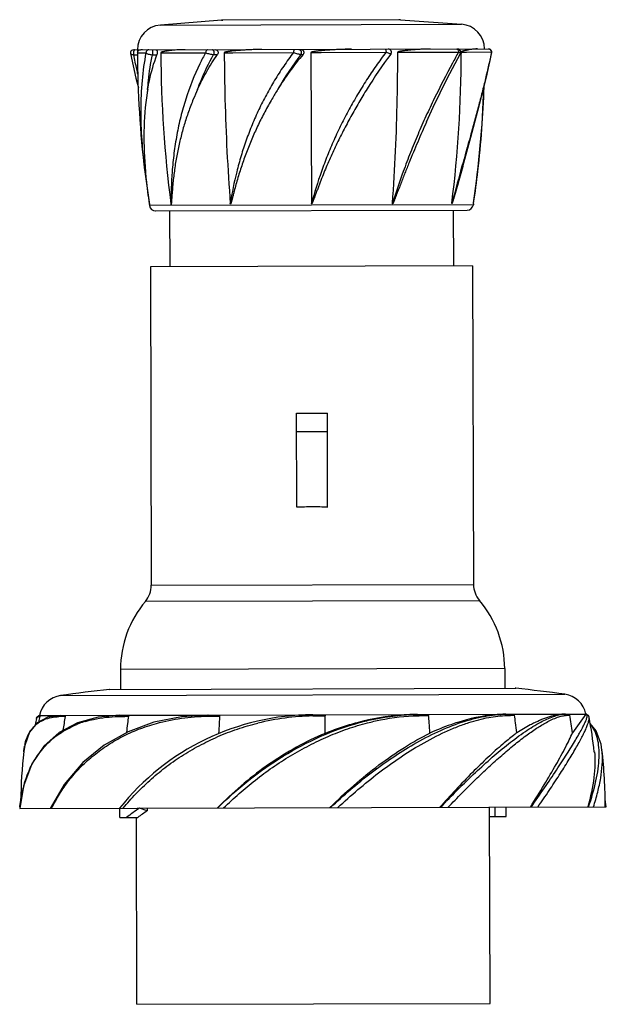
# Model space of a CAD drawing. Header units: millimetres. Extents: x 364 to 458, y 575 to 734.
import ezdxf

# ---------------------------------------------------------------- set-up
doc = ezdxf.new("R2010")
doc.units = ezdxf.units.MM
doc.header["$LTSCALE"] = 30.734
doc.layers.get('0').update_dxf_attribs({"linetype": 'CONTINUOUS'})

msp = doc.modelspace()

# ---------------------------------------------------------------- linework, layer by layer
at = {"color": 7, "linetype": 'Continuous'}
for p, q in [((425.15, 733.92), (424.91, 733.93)), ((396.27, 733.85), (386.41, 733.07)), ((386.41, 733.07), (435.02, 733.2)), ((425.15, 733.92), (396.27, 733.85)), ((396.27, 733.85), (396.51, 733.86)), ((425.15, 733.92), (435.02, 733.2)), ((382.06, 729.07), (439.39, 729.22)), ((381.57, 728.47), (381.57, 728.47)), ((382.11, 728.27), (382.7, 728.27)), ((382.69, 728.57), (384.09, 728.58)), ((385.12, 729.08), (385.12, 728.28)), ((385.12, 728.28), (385.86, 728.28)), ((386.48, 728.58), (387.03, 728.58)), ((387.26, 728.58), (393.72, 728.6)), ((394.99, 728.3), (395.63, 728.3)), ((396.72, 728.61), (397.72, 728.61)), ((398.11, 728.61), (407.9, 728.64)), ((409.07, 728.34), (409.45, 728.34)), ((410.72, 728.64), (411.89, 728.65)), ((410.72, 728.64), (410.78, 704.28)), ((412.34, 728.65), (422.84, 728.68)), ((423.6, 728.38), (423.6, 728.38)), ((424.72, 728.68), (425.75, 728.68)), ((426.14, 728.69), (434.53, 728.71)), ((434.83, 728.47), (434.83, 728.47)), ((434.97, 728.71), (434.97, 728.46)), ((434.97, 728.71), (434.97, 728.46)), ((434.97, 728.71), (435.58, 728.71)), ((435.81, 728.71), (439.85, 728.72)), ((439.88, 728.62), (439.88, 728.62)), ((429.35, 717.44), (430.45, 719.84)), ((435.09, 710.28), (434.87, 709.49)), ((383.89, 709.39), (383.89, 709.37)), ((383.89, 709.37), (384.63, 704.13)), ((383.89, 709.37), (383.89, 709.35)), ((436.95, 704.27), (437.66, 709.51)), ((437.66, 709.51), (437.66, 709.49)), ((384.62, 704.21), (384.64, 704.08)), ((384.64, 704.08), (384.66, 703.93)), ((436.92, 704.07), (384.66, 703.93)), ((384.66, 703.93), (384.66, 703.93)), ((436.94, 704.21), (436.92, 704.07)), ((436.94, 704.21), (436.96, 704.33)), ((385.65, 703.08), (435.93, 703.21)), ((387.89, 703.09), (387.92, 694.09)), ((433.69, 703.21), (433.71, 694.21)), ((436.81, 694.21), (384.82, 694.08)), ((436.81, 694.21), (436.95, 642.82)), ((384.82, 694.08), (384.95, 642.68)), ((408.37, 670.44), (413.37, 670.45)), ((408.41, 655.26), (408.37, 670.44)), ((413.41, 655.28), (413.37, 670.45)), ((408.38, 667.48), (413.38, 667.49)), ((384.95, 642.68), (436.95, 642.82)), ((384, 640.09), (437.91, 640.23)), ((441.98, 629.23), (379.98, 629.07)), ((441.98, 629.23), (441.99, 626.06)), ((379.98, 629.07), (379.99, 625.9)), ((378.22, 625.89), (443.77, 626.06)), ((443.77, 626.06), (443.69, 626.07)), ((370.3, 624.89), (451.69, 625.11)), ((378.22, 625.89), (378.29, 625.9)), ((366.4, 621.18), (366.4, 621.19)), ((366.4, 621.19), (366.4, 621.19)), ((366.4, 621.19), (366.4, 621.19)), ((366.92, 621.67), (370.27, 621.68)), ((370.35, 621.68), (379.82, 621.7)), ((376.36, 621.42), (373.01, 620.5)), ((379.81, 621.7), (376.36, 621.42)), ((379.97, 621.7), (394.13, 621.74)), ((394.05, 621.55), (395.98, 621.58)), ((394.31, 621.74), (410.72, 621.78)), ((411, 621.59), (413, 621.63)), ((411.2, 621.79), (427.87, 621.83)), ((413, 618.79), (413, 621.63)), ((428.05, 621.83), (442.17, 621.87)), ((442.31, 621.87), (451.73, 621.89)), ((451.51, 621.88), (451.73, 621.89)), ((451.81, 621.89), (455.09, 621.9)), ((455.09, 621.9), (452.94, 618.89)), ((455.09, 621.9), (454.96, 621.72)), ((455.11, 621.9), (455.09, 621.9)), ((455.61, 621.41), (455.61, 621.42)), ((364.35, 615.83), (364.36, 615.88)), ((364.36, 615.88), (364.36, 615.85)), ((457.68, 616.13), (457.68, 616.09)), ((457.68, 616.13), (457.68, 616.09)), ((364.31, 610.28), (363.71, 606.68)), ((370.88, 610.53), (368.64, 606.69)), ((363.71, 606.68), (458.38, 606.93)), ((439.63, 575.22), (439.54, 606.88)), ((440.42, 605.38), (440.42, 606.88)), ((442.23, 605.38), (442.22, 606.88)), ((458.38, 606.93), (458.17, 608.13)), ((379.87, 605.22), (379.86, 606.72)), ((384.29, 606.31), (383.04, 606.73)), ((384.29, 606.73), (384.29, 606.31)), ((439.55, 605.38), (442.23, 605.38)), ((379.87, 605.22), (382.77, 605.23)), ((382.63, 575.07), (382.55, 605.23)), ((382.63, 575.07), (439.63, 575.22))]:
    msp.add_line(p, q, dxfattribs=at)
for points in [[(434.83, 728.47), (434.89, 728.64), (434.88, 728.81), (434.82, 728.97), (434.71, 729.1), (434.56, 729.18), (434.39, 729.21)], [(439.88, 728.62), (439.89, 728.65), (439.88, 728.82), (439.82, 728.98), (439.71, 729.11), (439.56, 729.19), (439.39, 729.22)], [(382.06, 729.07), (381.89, 729.04), (381.74, 728.96), (381.63, 728.83), (381.57, 728.67), (381.57, 728.5), (381.57, 728.47)], [(381.57, 728.47), (382.45, 724.52), (382.86, 722.92)], [(430.45, 719.84), (432.69, 724.44), (434.83, 728.47)], [(437.86, 720.01), (439.02, 724.67), (439.88, 728.62)], [(435.22, 710.24), (436.52, 715), (437.86, 720.01)], [(366.9, 621.67), (366.52, 621.48), (366.4, 621.18)], [(370.25, 621.68), (368.23, 621.4), (366.52, 620.49)], [(394.12, 621.74), (389.82, 621.47), (385.38, 620.58)], [(455.61, 621.41), (455.52, 621.67), (455.11, 621.9)], [(373.01, 620.5), (370.07, 618.94), (367.61, 616.73), (365.66, 613.86), (364.31, 610.28)], [(366.52, 620.49), (365.28, 618.99), (364.51, 616.84), (364.36, 615.85)], [(385.38, 620.58), (381.21, 619.06), (377.35, 616.9), (373.87, 614.06), (370.88, 610.53)], [(457.68, 616.07), (457.53, 617.07), (456.75, 619.22), (455.76, 620.4)]]:
    msp.add_lwpolyline(points, dxfattribs=at)
for centre, radius, start, end in [((386.72, 729.08), 4, 94.4978, 180.1496), ((434.72, 729.21), 4, 0.1496, 85.8015), ((423.2, 728.68), 0.5, 322.904, 90.1481), ((383.19, 728.57), 0.5, 147.2553, 180.2817), ((552.72, 729.52), 170.03, 180.3185, 186.8055), ((552.72, 729.52), 170, 180.1496, 180.2602), ((582.36, 729.59), 195.89, 180.2948, 187.44), ((736.2, 730), 339.48, 180.2347, 181.5004), ((448.8, 698.11), 49.91, 142.733, 150.4576), ((444.59, 698.55), 46.07, 139.7128, 148.348), ((479.43, 686.15), 70, 142.898, 148.4642), ((84.82, 728.29), 339.9, 358.8011, 0.0652), ((239.01, 728.69), 195.96, 352.8622, 359.9336), ((268.72, 728.78), 170, 351.7396, 358.0239), ((268.72, 728.78), 170.03, 353.4937, 358.0743), ((424.76, 715.85), 40.97, 170.4201, 171.2144), ((434.84, 703.43), 46.59, 155.5814, 157.7182), ((470.77, 682.51), 76.77, 148.4127, 149.8007), ((733.49, 729.91), 336.77, 181.4976, 184.3703), ((87.84, 728.22), 336.88, 355.9313, 358.8029), ((461.32, 716.09), 77.61, 184.9727, 185.8741), ((452.29, 704.55), 64.17, 175.6942, 180.2872), ((455.17, 695.34), 58.16, 166.0174, 171.1885), ((479.34, 685.62), 71.05, 160.4227, 164.7736), ((535.67, 669.15), 117.2, 159.8823, 162.5398), ((1530.37, 404.94), 1137.05, 164.46413, 164.73303), ((315.95, 723.45), 122.51, 351.0307, 353.4594), ((470.98, 717.1), 87.32, 185.8871, 188.485), ((385.65, 704.08), 1, 188.6588, 270.1497), ((435.93, 704.21), 1, 270.1496, 351.639), ((411.08, 593.07), 62.25, 90.1517, 92.4533), ((411.07, 592.87), 62.45, 87.8493, 90.1436), ((380.95, 642.67), 4, 319.7915, 0.1496), ((440.95, 642.83), 4, 180.1496, 220.5077), ((424.98, 629.18), 17, 0.1496, 40.5172), ((396.98, 629.11), 17, 139.782, 180.1496), ((411.77, 327.77), 300, 82.3529, 83.8773), ((370.85, 620.93), 4, 97.9464, 169.3638), ((411.77, 327.77), 300, 96.422, 97.9464), ((451.16, 621.14), 4, 10.9355, 82.3529), ((445.51, 606.89), 80.39, 169.7559, 170.4922), ((366.9, 621.43), 0.236, 91.3028, 169.5685), ((445.51, 606.89), 79.92, 169.4638, 170.1038), ((383, 227.08), 394.62, 91.7349, 91.8814), ((455.62, 607), 85.81, 170.2585, 171.7747), ((411.1, 581.79), 40, 90.1559, 141.4358), ((490.04, 607.31), 109.71, 172.5464, 173.1652), ((593.92, 607.8), 198.42, 176.0158, 176.356), ((411.74, 581.48), 40.12, 91.0603, 103.838), ((227.78, 606.57), 202.49, 3.9429, 4.2762), ((333.77, 606.77), 110.82, 7.121, 7.7471), ((449.17, 673.68), 52.06, 273.0819, 273.6507), ((367.8, 606.74), 86, 8.1242, 10.038), ((376.57, 606.71), 80.39, 6.477, 10.5425), ((369.61, 616.42), 5, 138.1239, 143.4991), ((378.88, 605.41), 15.96, 111.4683, 111.8011), ((378.92, 605.29), 16.09, 110.517, 111.4674), ((379.07, 604.88), 16.53, 106.5856, 110.5097), ((491.22, 607.17), 110.9, 173.164, 173.9213), ((598.14, 607.53), 202.65, 176.3579, 176.8288), ((228.98, 606.65), 201.29, 3.4699, 3.944), ((333.91, 606.79), 110.68, 6.2687, 7.1214), ((456.61, 600.26), 22.48, 115.3123, 115.8396), ((373.25, 615.01), 8.93, 167.2012, 168.9593), ((447.5, 606.9), 83.63, 173.8555, 179.3221), ((374.6, 606.71), 83.61, 0.1496, 6.4445), ((446.26, 614.84), 11.49, 3.8625, 6.1529), ((382.87, 605.28), 19.19, 163.6622, 167.1357), ((387.8, 604.45), 24.19, 174.1323, 174.724), ((438.14, 565.2), 59.45, 134.9489, 135.6457), ((425.04, 547.25), 71.75, 124.6059, 126.097)]:
    msp.add_arc(centre, radius, start, end, dxfattribs=at)
msp.add_ellipse((411.07, 597.28), major_axis=(44.32, 16.65), ratio=0.451491, start_param=2.075909, end_param=2.137285, dxfattribs=at)
for points, knots in [([(417.26, 729.16), (416.99, 729.16), (416.45, 729.16), (415.63, 729.13), (414.81, 729.1), (414.13, 729.06), (413.58, 729.02), (413.17, 728.99), (412.75, 728.96), (412.41, 728.93), (412.13, 728.9), (411.93, 728.88), (411.72, 728.86), (411.51, 728.83), (411.34, 728.81), (411.21, 728.79), (411.1, 728.77), (411, 728.75), (410.9, 728.73), (410.82, 728.71), (410.78, 728.69), (410.75, 728.68), (410.73, 728.67), (410.72, 728.65), (410.72, 728.64)], [0, 0, 0, 0, 0.123094, 0.246954, 0.371472, 0.496536, 0.559239, 0.622037, 0.684916, 0.747863, 0.779357, 0.810863, 0.842379, 0.873903, 0.905433, 0.9212, 0.936968, 0.952736, 0.968505, 0.984268, 0.988211, 0.992153, 0.996087, 1, 1, 1, 1]), ([(422.71, 729.18), (422.72, 729.18), (422.75, 729.15), (422.78, 729.1), (422.8, 729.04), (422.81, 728.97), (422.83, 728.84), (422.84, 728.74), (422.84, 728.68)], [0, 0, 0, 0, 0.096597, 0.182017, 0.298838, 0.447356, 0.620567, 1, 1, 1, 1]), ([(430, 729.2), (429.79, 729.2), (429.38, 729.19), (428.75, 729.17), (428.11, 729.13), (427.57, 729.09), (427.12, 729.06), (426.78, 729.03), (426.44, 728.99), (426.1, 728.96), (425.81, 728.92), (425.58, 728.89), (425.4, 728.87), (425.26, 728.85), (425.14, 728.83), (425.05, 728.81), (424.96, 728.79), (424.88, 728.77), (424.8, 728.75), (424.75, 728.72), (424.72, 728.7), (424.72, 728.68)], [0, 0, 0, 0, 0.114697, 0.232504, 0.353328, 0.477063, 0.539989, 0.603602, 0.66789, 0.732842, 0.798448, 0.831497, 0.86471, 0.898094, 0.914853, 0.931662, 0.948527, 0.965464, 0.982521, 0.991174, 1, 1, 1, 1]), ([(434.18, 729.21), (434.22, 729.21), (434.31, 729.18), (434.43, 729.08), (434.51, 728.91), (434.53, 728.78), (434.53, 728.71)], [0, 0, 0, 0, 0.180031, 0.40995, 0.693921, 1, 1, 1, 1]), ([(437.57, 729.22), (437.4, 729.22), (437.13, 729.2), (436.75, 729.15), (436.43, 729.11), (436.15, 729.06), (435.92, 729.02), (435.74, 728.98), (435.55, 728.94), (435.39, 728.9), (435.26, 728.87), (435.16, 728.84), (435.07, 728.8), (435.01, 728.77), (434.97, 728.73), (434.97, 728.71)], [0, 0, 0, 0, 0.193822, 0.304233, 0.423549, 0.551692, 0.619065, 0.688654, 0.760506, 0.834752, 0.872888, 0.911874, 0.952205, 0.973597, 1, 1, 1, 1]), ([(439.36, 729.22), (439.42, 729.22), (439.54, 729.2), (439.7, 729.1), (439.82, 728.93), (439.85, 728.79), (439.85, 728.72)], [0, 0, 0, 0, 0.212117, 0.459192, 0.729415, 1, 1, 1, 1]), ([(381.57, 728.47), (381.58, 728.44), (381.61, 728.4), (381.67, 728.37), (381.76, 728.33), (381.91, 728.29), (382.04, 728.27), (382.11, 728.27)], [0, 0, 0, 0, 0.138845, 0.232693, 0.346542, 0.635734, 1, 1, 1, 1]), ([(382.31, 729.07), (382.29, 729.07), (382.24, 729.06), (382.18, 729), (382.12, 728.91), (382.08, 728.79), (382.06, 728.65), (382.06, 728.47), (382.08, 728.34), (382.11, 728.27)], [0, 0, 0, 0, 0.067227, 0.154138, 0.270957, 0.416685, 0.57901, 0.73962, 1, 1, 1, 1]), ([(382.79, 725.13), (382.73, 725.39), (382.49, 726.44), (382.27, 727.49), (382.11, 728.27)], [0, 0, 0, 0, 0.255155, 1, 1, 1, 1]), ([(383.5, 729.07), (383.41, 729.07), (383.25, 729.06), (383, 729.01), (382.83, 728.93), (382.77, 728.84)], [0, 0, 0, 0, 0.338045, 0.612135, 1, 1, 1, 1]), ([(384.09, 728.58), (383.79, 727.1), (383.37, 724.05), (383.18, 719.33), (383.36, 714.41), (383.68, 711.08), (383.89, 709.39)], [0, 0, 0, 0, 0.234034, 0.479195, 0.734933, 1, 1, 1, 1]), ([(384.57, 729.08), (384.52, 729.08), (384.4, 729.06), (384.24, 728.96), (384.12, 728.79), (384.09, 728.64), (384.09, 728.58)], [0, 0, 0, 0, 0.211927, 0.458891, 0.729192, 1, 1, 1, 1]), ([(384.09, 728.58), (384.13, 728.53), (384.25, 728.46), (384.48, 728.38), (384.78, 728.31), (385, 728.28), (385.12, 728.28)], [0, 0, 0, 0, 0.158949, 0.388994, 0.678382, 1, 1, 1, 1]), ([(384.36, 722.67), (384.4, 723.15), (384.55, 725.03), (384.83, 726.9), (385.12, 728.28)], [0, 0, 0, 0, 0.255727, 1, 1, 1, 1]), ([(384.36, 722.67), (384.45, 723.16), (384.81, 725.06), (385.34, 726.93), (385.86, 728.28)], [0, 0, 0, 0, 0.254676, 1, 1, 1, 1]), ([(385.66, 729.08), (385.68, 729.08), (385.73, 729.07), (385.79, 729.01), (385.85, 728.93), (385.89, 728.82), (385.91, 728.68), (385.92, 728.5), (385.9, 728.36), (385.86, 728.28)], [0, 0, 0, 0, 0.073018, 0.160063, 0.268111, 0.398824, 0.548085, 0.706324, 1, 1, 1, 1]), ([(390.41, 729.09), (390.23, 729.09), (389.86, 729.09), (389.31, 729.06), (388.79, 729.03), (388.36, 728.99), (388.03, 728.95), (387.79, 728.92), (387.56, 728.89), (387.33, 728.86), (387.1, 728.82), (386.92, 728.78), (386.77, 728.74), (386.67, 728.71), (386.58, 728.68), (386.51, 728.64), (386.47, 728.6), (386.48, 728.58)], [0, 0, 0, 0, 0.140309, 0.27609, 0.407269, 0.533777, 0.595263, 0.655566, 0.714687, 0.772641, 0.82946, 0.885236, 0.912812, 0.940295, 0.968017, 0.982451, 1, 1, 1, 1]), ([(393.72, 728.6), (393.38, 728.01), (392.12, 725.6), (391.12, 723.05), (390.5, 721.1)], [0, 0, 0, 0, 0.2492, 1, 1, 1, 1]), ([(392.41, 722.69), (392.59, 723.18), (393.34, 725.1), (394.23, 726.96), (394.99, 728.3)], [0, 0, 0, 0, 0.250704, 1, 1, 1, 1]), ([(392.41, 722.69), (392.86, 723.67), (393.84, 725.6), (395, 727.42), (395.63, 728.3)], [0, 0, 0, 0, 0.498703, 1, 1, 1, 1]), ([(394.07, 729.1), (394.03, 729.1), (393.94, 729.08), (393.82, 728.97), (393.73, 728.8), (393.72, 728.67), (393.72, 728.6)], [0, 0, 0, 0, 0.179317, 0.40889, 0.69318, 1, 1, 1, 1]), ([(393.72, 728.6), (393.81, 728.56), (394.01, 728.49), (394.32, 728.41), (394.65, 728.34), (394.88, 728.31), (394.99, 728.3)], [0, 0, 0, 0, 0.223837, 0.482283, 0.751313, 1, 1, 1, 1]), ([(394.79, 729.1), (394.81, 729.1), (394.85, 729.09), (394.92, 729.04), (394.97, 728.95), (395.02, 728.82), (395.04, 728.68), (395.04, 728.5), (395.02, 728.38), (394.99, 728.3)], [0, 0, 0, 0, 0.067193, 0.15408, 0.27089, 0.416624, 0.578965, 0.739594, 1, 1, 1, 1]), ([(395.25, 729.11), (395.34, 729.11), (395.51, 729.06), (395.69, 728.85), (395.75, 728.57), (395.69, 728.38), (395.63, 728.3)], [0, 0, 0, 0, 0.227614, 0.473635, 0.73883, 1, 1, 1, 1]), ([(402.77, 729.13), (402.51, 729.12), (401.98, 729.12), (401.19, 729.09), (400.42, 729.06), (399.78, 729.02), (399.27, 728.98), (398.89, 728.95), (398.52, 728.92), (398.15, 728.88), (397.84, 728.85), (397.6, 728.82), (397.41, 728.8), (397.26, 728.77), (397.14, 728.75), (397.05, 728.74), (396.96, 728.72), (396.88, 728.7), (396.8, 728.67), (396.75, 728.65), (396.72, 728.62), (396.72, 728.61)], [0, 0, 0, 0, 0.130021, 0.258782, 0.386178, 0.512101, 0.574479, 0.636451, 0.698006, 0.759134, 0.819827, 0.850011, 0.880087, 0.91006, 0.925011, 0.939942, 0.95486, 0.969777, 0.984735, 0.992299, 1, 1, 1, 1]), ([(407.9, 728.64), (407.35, 727.92), (406.29, 726.45), (404.83, 724.18), (403.5, 721.83), (402.28, 719.44), (401.2, 717), (400.25, 714.5), (399.42, 711.96), (398.95, 710.25), (398.74, 709.39)], [0, 0, 0, 0, 0.126488, 0.252477, 0.377947, 0.502944, 0.627548, 0.7519, 0.876049, 1, 1, 1, 1]), ([(408.03, 729.14), (408.01, 729.14), (407.98, 729.11), (407.96, 729.07), (407.93, 728.98), (407.91, 728.83), (407.9, 728.71), (407.9, 728.64)], [0, 0, 0, 0, 0.095175, 0.180341, 0.297193, 0.619393, 1, 1, 1, 1]), ([(407.9, 728.64), (408.01, 728.61), (408.23, 728.54), (408.62, 728.43), (408.9, 728.37), (409.07, 728.34)], [0, 0, 0, 0, 0.290004, 0.573871, 1, 1, 1, 1]), ([(408.73, 729.14), (408.8, 729.14), (408.97, 729.09), (409.14, 728.87), (409.18, 728.59), (409.12, 728.41), (409.07, 728.34)], [0, 0, 0, 0, 0.211673, 0.478867, 0.762635, 1, 1, 1, 1]), ([(409, 729.14), (409.09, 729.14), (409.29, 729.1), (409.48, 728.93), (409.55, 728.75), (409.57, 728.6), (409.53, 728.46), (409.48, 728.38), (409.45, 728.34)], [0, 0, 0, 0, 0.249126, 0.497905, 0.62354, 0.749008, 0.874581, 1, 1, 1, 1]), ([(422.84, 728.68), (422.28, 727.96), (421.2, 726.48), (419.67, 724.21), (418.23, 721.87), (416.86, 719.48), (415.58, 717.03), (414.42, 714.54), (413.35, 712), (412.71, 710.29), (412.4, 709.43)], [0, 0, 0, 0, 0.124162, 0.248975, 0.374153, 0.499517, 0.624884, 0.750148, 0.875218, 1, 1, 1, 1]), ([(422.84, 728.68), (422.94, 728.65), (423.13, 728.58), (423.35, 728.51), (423.47, 728.46), (423.52, 728.43), (423.55, 728.42), (423.58, 728.41), (423.59, 728.4), (423.6, 728.38), (423.6, 728.38)], [0, 0, 0, 0, 0.39187, 0.711854, 0.833352, 0.882482, 0.923254, 0.955285, 0.978319, 1, 1, 1, 1]), ([(434.53, 728.71), (434.2, 728.11), (432.83, 725.64), (431.55, 723.12), (430.62, 721.2)], [0, 0, 0, 0, 0.243259, 1, 1, 1, 1]), ([(434.53, 728.71), (434.58, 728.69), (434.66, 728.65), (434.76, 728.59), (434.81, 728.55), (434.83, 728.52), (434.84, 728.49), (434.84, 728.47), (434.83, 728.47)], [0, 0, 0, 0, 0.384587, 0.677604, 0.786977, 0.873042, 0.940309, 1, 1, 1, 1]), ([(439.85, 728.72), (439.55, 727.28), (439.06, 725.1), (438.33, 722.17), (437.73, 719.88), (437.09, 717.54), (436.22, 714.33), (435.55, 711.91), (435.09, 710.28)], [0, 0, 0, 0, 0.231002, 0.35229, 0.47668, 0.603931, 0.733888, 1, 1, 1, 1]), ([(439.85, 728.72), (439.86, 728.71), (439.88, 728.68), (439.88, 728.64), (439.88, 728.62)], [0, 0, 0, 0, 0.538617, 1, 1, 1, 1]), ([(384.27, 722.11), (383.95, 720.05), (383.63, 715.79), (383.82, 711.53), (384.01, 709.36)], [0, 0, 0, 0, 0.489979, 1, 1, 1, 1]), ([(419.77, 722.76), (419.32, 722.03), (418.43, 720.55), (417.36, 718.67), (416.53, 717.15), (415.93, 716), (415.34, 714.84), (414.77, 713.67), (414.22, 712.5), (413.68, 711.31), (413.17, 710.12), (412.67, 708.92), (412.28, 707.91), (411.97, 707.11), (411.78, 706.6), (411.63, 706.2), (411.51, 705.9), (411.4, 705.6), (411.31, 705.34), (411.23, 705.14), (411.17, 704.99), (411.11, 704.84), (411.06, 704.72), (411.02, 704.62), (410.99, 704.54), (410.96, 704.47), (410.93, 704.39), (410.9, 704.33), (410.88, 704.29), (410.86, 704.26), (410.84, 704.23), (410.83, 704.22), (410.82, 704.21), (410.82, 704.2), (410.81, 704.2), (410.8, 704.2), (410.79, 704.21), (410.79, 704.23), (410.78, 704.24), (410.78, 704.26), (410.78, 704.28), (410.78, 704.28)], [0, 0, 0, 0, 0.124481, 0.249509, 0.312151, 0.37484, 0.437551, 0.500261, 0.56295, 0.6256, 0.688196, 0.750724, 0.813174, 0.844367, 0.875537, 0.891114, 0.906684, 0.922249, 0.937807, 0.945584, 0.95336, 0.961135, 0.968908, 0.972794, 0.97668, 0.980566, 0.984452, 0.988339, 0.990283, 0.992227, 0.993199, 0.994173, 0.99466, 0.995148, 0.995636, 0.996119, 0.996608, 0.997092, 0.998061, 0.999031, 1, 1, 1, 1]), ([(391.72, 721.1), (391.45, 720.42), (390.93, 719.07), (390.25, 716.99), (389.77, 715.24), (389.43, 713.83), (389.21, 712.76), (389, 711.68), (388.82, 710.6), (388.66, 709.51), (388.53, 708.42), (388.43, 707.51), (388.37, 706.77), (388.32, 706.22), (388.29, 705.77), (388.26, 705.4), (388.24, 705.17), (388.23, 704.99), (388.22, 704.85), (388.21, 704.71), (388.2, 704.6), (388.2, 704.51), (388.19, 704.44), (388.18, 704.38), (388.18, 704.32), (388.17, 704.28), (388.17, 704.24), (388.17, 704.22), (388.16, 704.2), (388.16, 704.18), (388.16, 704.17), (388.15, 704.15), (388.15, 704.14), (388.14, 704.14), (388.13, 704.15), (388.13, 704.17), (388.13, 704.19), (388.12, 704.2), (388.12, 704.22), (388.12, 704.22)], [0, 0, 0, 0, 0.124678, 0.249187, 0.373747, 0.436111, 0.498555, 0.561096, 0.623746, 0.686515, 0.749406, 0.812407, 0.843939, 0.875481, 0.907016, 0.922769, 0.938503, 0.946359, 0.954202, 0.962029, 0.969831, 0.973718, 0.977592, 0.981447, 0.985275, 0.987173, 0.989054, 0.99091, 0.991823, 0.992719, 0.993589, 0.994406, 0.995062, 0.995353, 0.995814, 0.996846, 0.997901, 0.99896, 1, 1, 1, 1]), ([(390.5, 721.1), (390.2, 720.16), (389.66, 718.26), (389.04, 715.35), (388.58, 712.37), (388.38, 710.37), (388.3, 709.37)], [0, 0, 0, 0, 0.246636, 0.49546, 0.746696, 1, 1, 1, 1]), ([(404.42, 721.13), (404.03, 720.46), (403.27, 719.1), (402.22, 717.03), (401.42, 715.27), (400.82, 713.86), (400.4, 712.79), (400, 711.71), (399.62, 710.63), (399.26, 709.54), (398.93, 708.45), (398.61, 707.35), (398.39, 706.53), (398.25, 705.98), (398.18, 705.7), (398.11, 705.43), (398.05, 705.2), (398, 705.01), (397.96, 704.88), (397.93, 704.74), (397.9, 704.63), (397.87, 704.54), (397.85, 704.47), (397.83, 704.4), (397.81, 704.35), (397.8, 704.3), (397.78, 704.27), (397.77, 704.24), (397.76, 704.22), (397.76, 704.21), (397.75, 704.19), (397.74, 704.18), (397.73, 704.17), (397.72, 704.17), (397.71, 704.18), (397.71, 704.19), (397.7, 704.22), (397.7, 704.24), (397.7, 704.25)], [0, 0, 0, 0, 0.126801, 0.253035, 0.378722, 0.441377, 0.503912, 0.566335, 0.628653, 0.690873, 0.752999, 0.815034, 0.876966, 0.89243, 0.907884, 0.923326, 0.938753, 0.946458, 0.954158, 0.961848, 0.969527, 0.973361, 0.977189, 0.981009, 0.984819, 0.986718, 0.988611, 0.990494, 0.991431, 0.992363, 0.993286, 0.994194, 0.995062, 0.995506, 0.995997, 0.996999, 0.998003, 1, 1, 1, 1]), ([(430.62, 721.2), (430.16, 720.26), (429.26, 718.36), (427.97, 715.45), (426.76, 712.48), (425.99, 710.47), (425.62, 709.46)], [0, 0, 0, 0, 0.246115, 0.4954, 0.746993, 1, 1, 1, 1]), ([(429.35, 717.44), (429.12, 716.9), (428.64, 715.82), (427.94, 714.19), (427.24, 712.54), (426.67, 711.16), (426.22, 710.04), (425.88, 709.2), (425.55, 708.36), (425.22, 707.51), (424.95, 706.8), (424.73, 706.24), (424.59, 705.89), (424.48, 705.6), (424.4, 705.39), (424.32, 705.18), (424.25, 705), (424.19, 704.86), (424.15, 704.76), (424.1, 704.65), (424.07, 704.56), (424.04, 704.5), (424.01, 704.44), (423.99, 704.39), (423.97, 704.35), (423.95, 704.32), (423.93, 704.29), (423.92, 704.27), (423.91, 704.25), (423.89, 704.24), (423.88, 704.23), (423.87, 704.25), (423.87, 704.27), (423.87, 704.29), (423.87, 704.31), (423.87, 704.32)], [0, 0, 0, 0, 0.122544, 0.246109, 0.370536, 0.495675, 0.558467, 0.621383, 0.684406, 0.747521, 0.81071, 0.842327, 0.873956, 0.889774, 0.905593, 0.921413, 0.937233, 0.945142, 0.95305, 0.960957, 0.968861, 0.972811, 0.976759, 0.980704, 0.984643, 0.98661, 0.988572, 0.990526, 0.992458, 0.993399, 0.994247, 0.99514, 0.996092, 0.998037, 1, 1, 1, 1]), ([(435.22, 710.24), (435.08, 709.73), (434.8, 708.72), (434.44, 707.45), (434.18, 706.56), (434.03, 706.05), (433.94, 705.74), (433.86, 705.48), (433.81, 705.29), (433.76, 705.13), (433.72, 705), (433.69, 704.91), (433.66, 704.81), (433.63, 704.72), (433.6, 704.63), (433.57, 704.53), (433.54, 704.45), (433.52, 704.39), (433.5, 704.35), (433.49, 704.33), (433.48, 704.31), (433.48, 704.29), (433.47, 704.28), (433.46, 704.27), (433.46, 704.27), (433.45, 704.26), (433.45, 704.27), (433.45, 704.28), (433.45, 704.29), (433.45, 704.3), (433.45, 704.32), (433.45, 704.33), (433.45, 704.34)], [0, 0, 0, 0, 0.248734, 0.499316, 0.62517, 0.688202, 0.75128, 0.782827, 0.814371, 0.845904, 0.861662, 0.87741, 0.893144, 0.90886, 0.924546, 0.940188, 0.95575, 0.963479, 0.971142, 0.974931, 0.978668, 0.980506, 0.982307, 0.98405, 0.985662, 0.986886, 0.988142, 0.98999, 0.99195, 0.993945, 0.995957, 1, 1, 1, 1]), ([(365.89, 619.76), (366.12, 620.02), (366.67, 620.51), (368.03, 621.25), (369.23, 621.46), (370.04, 621.49)], [0, 0, 0, 0, 0.23306, 0.471644, 1, 1, 1, 1]), ([(366.4, 621.19), (366.41, 621.26), (366.47, 621.41), (366.61, 621.47), (366.67, 621.48)], [0, 0, 0, 0, 0.520695, 1, 1, 1, 1]), ([(366.67, 621.48), (366.69, 621.48), (366.78, 621.49), (366.87, 621.5), (366.93, 621.51)], [0, 0, 0, 0, 0.215498, 1, 1, 1, 1]), ([(366.92, 621.67), (366.92, 621.67), (366.93, 621.66), (366.93, 621.65), (366.94, 621.59), (366.94, 621.54), (366.93, 621.51)], [0, 0, 0, 0, 0.032665, 0.126296, 0.321657, 1, 1, 1, 1]), ([(370.04, 621.49), (370.05, 621.54), (370.1, 621.64), (370.2, 621.68), (370.25, 621.68)], [0, 0, 0, 0, 0.50748, 1, 1, 1, 1]), ([(370.35, 621.68), (370.41, 621.68), (370.53, 621.68), (370.71, 621.66), (370.86, 621.64), (370.98, 621.61), (371.06, 621.55), (371.05, 621.52)], [0, 0, 0, 0, 0.238404, 0.480818, 0.727397, 0.853499, 1, 1, 1, 1]), ([(374.36, 620.72), (374.77, 620.84), (376.5, 621.29), (378.29, 621.48), (379.65, 621.51)], [0, 0, 0, 0, 0.239503, 1, 1, 1, 1]), ([(379.65, 621.51), (379.65, 621.56), (379.68, 621.65), (379.77, 621.7), (379.81, 621.7)], [0, 0, 0, 0, 0.548527, 1, 1, 1, 1]), ([(379.65, 621.51), (379.78, 621.51), (380.32, 621.52), (380.85, 621.54), (381.25, 621.54)], [0, 0, 0, 0, 0.246456, 1, 1, 1, 1]), ([(379.97, 621.7), (380.08, 621.7), (380.29, 621.7), (380.57, 621.69), (380.79, 621.68), (380.95, 621.66), (381.09, 621.63), (381.19, 621.61), (381.25, 621.57), (381.25, 621.54)], [0, 0, 0, 0, 0.247849, 0.497283, 0.622498, 0.747931, 0.873442, 0.936311, 1, 1, 1, 1]), ([(385.79, 620.39), (387.11, 620.75), (389.85, 621.31), (392.63, 621.52), (394.05, 621.55)], [0, 0, 0, 0, 0.49186, 1, 1, 1, 1]), ([(394.12, 621.74), (394.1, 621.74), (394.07, 621.69), (394.06, 621.62), (394.05, 621.57), (394.05, 621.55)], [0, 0, 0, 0, 0.336221, 0.635276, 1, 1, 1, 1]), ([(394.31, 621.74), (394.45, 621.74), (394.66, 621.74), (394.94, 621.73), (395.16, 621.73), (395.37, 621.71), (395.55, 621.7), (395.69, 621.68), (395.79, 621.67), (395.88, 621.65), (395.94, 621.63), (395.98, 621.6), (395.98, 621.58)], [0, 0, 0, 0, 0.249792, 0.374937, 0.500219, 0.625605, 0.751025, 0.813714, 0.876338, 0.9388, 0.969914, 1, 1, 1, 1]), ([(411, 621.59), (411, 621.62), (410.99, 621.66), (410.99, 621.73), (410.99, 621.76), (410.99, 621.79), (410.99, 621.78)], [0, 0, 0, 0, 0.41426, 0.74537, 0.947647, 1, 1, 1, 1]), ([(411.2, 621.79), (411.35, 621.79), (411.58, 621.78), (411.88, 621.78), (412.11, 621.77), (412.34, 621.76), (412.53, 621.74), (412.68, 621.73), (412.79, 621.71), (412.89, 621.69), (412.95, 621.67), (413, 621.65), (413, 621.63)], [0, 0, 0, 0, 0.250392, 0.375583, 0.50077, 0.625951, 0.751129, 0.813722, 0.876314, 0.938888, 0.970151, 1, 1, 1, 1]), ([(427.87, 621.83), (427.07, 621.83), (423.81, 621.7), (420.56, 621.14), (418.18, 620.51)], [0, 0, 0, 0, 0.244443, 1, 1, 1, 1]), ([(418.55, 620.52), (419.33, 620.73), (422.39, 621.47), (425.54, 621.82), (427.87, 621.83)], [0, 0, 0, 0, 0.25802, 1, 1, 1, 1]), ([(419.84, 620.48), (420.53, 620.66), (423.2, 621.27), (425.94, 621.6), (427.98, 621.64)], [0, 0, 0, 0, 0.257654, 1, 1, 1, 1]), ([(427.98, 621.64), (427.98, 621.69), (427.97, 621.76), (427.9, 621.83), (427.87, 621.83)], [0, 0, 0, 0, 0.624968, 1, 1, 1, 1]), ([(427.98, 621.64), (428.12, 621.64), (428.7, 621.65), (429.28, 621.66), (429.71, 621.67)], [0, 0, 0, 0, 0.252719, 1, 1, 1, 1]), ([(428.05, 621.83), (428.19, 621.83), (428.4, 621.83), (428.68, 621.82), (428.89, 621.81), (429.1, 621.8), (429.28, 621.79), (429.42, 621.77), (429.52, 621.75), (429.61, 621.73), (429.67, 621.71), (429.71, 621.69), (429.71, 621.67)], [0, 0, 0, 0, 0.249913, 0.374619, 0.499197, 0.623698, 0.748238, 0.810604, 0.873138, 0.93607, 0.96798, 1, 1, 1, 1]), ([(442.17, 621.87), (441.55, 621.87), (438.91, 621.74), (436.3, 621.16), (434.37, 620.55)], [0, 0, 0, 0, 0.234338, 1, 1, 1, 1]), ([(435, 620.57), (436.22, 620.97), (438.58, 621.6), (441.02, 621.86), (442.17, 621.87)], [0, 0, 0, 0, 0.528216, 1, 1, 1, 1]), ([(436.2, 620.52), (437.25, 620.86), (439.28, 621.4), (441.37, 621.65), (442.36, 621.67)], [0, 0, 0, 0, 0.526185, 1, 1, 1, 1]), ([(442.36, 621.67), (442.36, 621.73), (442.32, 621.82), (442.22, 621.87), (442.17, 621.87)], [0, 0, 0, 0, 0.543936, 1, 1, 1, 1]), ([(442.31, 621.87), (442.42, 621.87), (442.63, 621.87), (442.9, 621.85), (443.11, 621.84), (443.24, 621.82), (443.35, 621.81), (443.43, 621.79), (443.5, 621.77), (443.57, 621.74), (443.58, 621.71)], [0, 0, 0, 0, 0.24805, 0.494665, 0.617728, 0.741031, 0.803021, 0.865593, 0.92959, 1, 1, 1, 1]), ([(442.36, 621.67), (442.46, 621.68), (442.87, 621.69), (443.27, 621.7), (443.58, 621.71)], [0, 0, 0, 0, 0.25609, 1, 1, 1, 1]), ([(446.26, 606.89), (446.98, 607.93), (448.35, 609.91), (450, 612.35), (451.19, 614.17), (452, 615.41), (452.72, 616.57), (453.37, 617.63), (453.93, 618.59), (454.4, 619.43), (454.77, 620.16), (455.05, 620.76), (455.23, 621.23), (455.31, 621.55), (455.3, 621.74), (455.27, 621.84), (455.19, 621.89), (455.12, 621.9), (455.09, 621.9)], [0, 0, 0, 0, 0.212931, 0.408006, 0.497639, 0.581313, 0.658494, 0.728666, 0.791323, 0.845992, 0.892231, 0.929675, 0.958085, 0.977625, 0.984372, 0.989581, 0.994297, 1, 1, 1, 1]), ([(451.73, 621.89), (451, 621.89), (449.35, 621.59), (447.82, 620.97), (447, 620.58)], [0, 0, 0, 0, 0.446432, 1, 1, 1, 1]), ([(447.34, 606.9), (447.95, 607.78), (449.12, 609.49), (450.75, 611.97), (452.19, 614.25), (453.25, 616), (453.97, 617.28), (454.42, 618.13), (454.8, 618.89), (455.12, 619.57), (455.36, 620.16), (455.53, 620.65), (455.62, 621.05), (455.63, 621.3), (455.62, 621.4)], [0, 0, 0, 0, 0.191664, 0.369745, 0.531141, 0.672895, 0.735837, 0.793169, 0.844294, 0.88871, 0.926463, 0.957558, 0.981965, 1, 1, 1, 1]), ([(447.79, 620.6), (448.45, 620.95), (449.41, 621.4), (450.68, 621.78), (451.25, 621.87), (451.51, 621.88)], [0, 0, 0, 0, 0.566404, 0.799932, 1, 1, 1, 1]), ([(448.72, 620.56), (449.3, 620.87), (450.14, 621.28), (451.24, 621.61), (451.74, 621.69), (451.97, 621.7)], [0, 0, 0, 0, 0.570291, 0.801996, 1, 1, 1, 1]), ([(451.97, 621.7), (451.96, 621.75), (451.9, 621.86), (451.78, 621.9), (451.73, 621.89)], [0, 0, 0, 0, 0.506607, 1, 1, 1, 1]), ([(451.81, 621.89), (451.86, 621.89), (451.98, 621.89), (452.15, 621.88), (452.29, 621.85), (452.41, 621.81), (452.48, 621.77), (452.48, 621.73)], [0, 0, 0, 0, 0.238669, 0.474387, 0.711135, 0.835313, 1, 1, 1, 1]), ([(365.28, 612.9), (365.65, 613.72), (366.53, 615.28), (368.28, 617.33), (370.42, 619.05), (372.08, 619.88), (372.95, 620.23)], [0, 0, 0, 0, 0.246402, 0.491419, 0.741038, 1, 1, 1, 1]), ([(368.85, 606.69), (369.24, 607.47), (370.1, 609.02), (371.62, 611.2), (373.39, 613.25), (375.41, 615.12), (377.69, 616.8), (380.18, 618.28), (382.9, 619.5), (384.81, 620.12), (385.79, 620.39)], [0, 0, 0, 0, 0.116891, 0.235245, 0.355347, 0.477649, 0.602828, 0.731537, 0.863836, 1, 1, 1, 1]), ([(380.4, 606.72), (381.06, 607.51), (382.43, 609.06), (384.68, 611.24), (387.13, 613.29), (389.8, 615.16), (392.65, 616.83), (395.67, 618.31), (398.84, 619.53), (401.04, 620.16), (402.15, 620.43)], [0, 0, 0, 0, 0.117422, 0.237215, 0.35932, 0.483675, 0.610201, 0.738701, 0.868771, 1, 1, 1, 1]), ([(395.68, 606.76), (398.86, 609.93), (405.92, 615.59), (414.22, 619.35), (418.55, 620.52)], [0, 0, 0, 0, 0.500462, 1, 1, 1, 1]), ([(396.62, 606.76), (397.44, 607.55), (399.1, 609.09), (401.73, 611.27), (404.49, 613.32), (407.39, 615.19), (410.4, 616.86), (413.48, 618.34), (416.63, 619.56), (418.77, 620.2), (419.84, 620.48)], [0, 0, 0, 0, 0.124135, 0.249477, 0.375644, 0.502178, 0.628535, 0.754079, 0.878133, 1, 1, 1, 1]), ([(418.18, 620.51), (417.74, 620.39), (415.99, 619.9), (414.27, 619.3), (413, 618.79)], [0, 0, 0, 0, 0.248532, 1, 1, 1, 1]), ([(427.32, 617.04), (428.58, 617.77), (431.08, 619.08), (433.7, 620.14), (435, 620.57)], [0, 0, 0, 0, 0.517037, 1, 1, 1, 1]), ([(428.48, 617), (429.76, 617.74), (431.67, 618.76), (434.28, 619.86), (435.57, 620.32), (436.2, 620.52)], [0, 0, 0, 0, 0.519524, 0.765128, 1, 1, 1, 1]), ([(434.37, 620.55), (434, 620.43), (432.49, 619.93), (431, 619.33), (429.9, 618.83)], [0, 0, 0, 0, 0.243591, 1, 1, 1, 1]), ([(432.85, 606.86), (433.59, 607.63), (435.05, 609.13), (437.24, 611.31), (439.37, 613.35), (441.44, 615.21), (443.43, 616.88), (445.3, 618.35), (447.03, 619.57), (448.17, 620.26), (448.72, 620.56)], [0, 0, 0, 0, 0.15223, 0.299406, 0.440198, 0.573171, 0.696966, 0.810371, 0.911739, 1, 1, 1, 1]), ([(442.59, 617.08), (443.48, 617.79), (445.16, 619.04), (446.94, 620.15), (447.79, 620.6)], [0, 0, 0, 0, 0.540159, 1, 1, 1, 1]), ([(446.81, 620.49), (446.58, 620.38), (445.59, 619.88), (444.64, 619.32), (443.92, 618.87)], [0, 0, 0, 0, 0.235504, 1, 1, 1, 1]), ([(455.52, 606.92), (455.99, 608.3), (456.59, 610.34), (457.08, 613.02), (457.25, 614.81), (457.22, 616.45), (457, 617.92), (456.56, 619.19), (456.11, 619.92), (455.85, 620.23)], [0, 0, 0, 0, 0.317699, 0.460092, 0.590605, 0.708989, 0.815587, 0.911664, 1, 1, 1, 1]), ([(364.54, 616.99), (364.58, 617.15), (364.74, 617.77), (364.97, 618.36), (365.2, 618.77)], [0, 0, 0, 0, 0.261806, 1, 1, 1, 1]), ([(365.2, 618.77), (365.23, 618.83), (365.35, 619.04), (365.48, 619.25), (365.59, 619.39)], [0, 0, 0, 0, 0.253699, 1, 1, 1, 1]), ([(413, 618.79), (409.85, 617.47), (403.82, 614.12), (398.56, 609.69), (396.14, 607.28)], [0, 0, 0, 0, 0.499936, 1, 1, 1, 1]), ([(413.78, 606.81), (416.26, 609.27), (420.15, 612.69), (425.68, 616.54), (428.49, 618.14), (429.9, 618.83)], [0, 0, 0, 0, 0.519176, 0.766518, 1, 1, 1, 1]), ([(443.92, 618.87), (443.74, 618.73), (442.98, 618.15), (442.23, 617.54), (441.67, 617.06)], [0, 0, 0, 0, 0.237455, 1, 1, 1, 1]), ([(446.13, 606.89), (446.89, 608.09), (448.29, 610.36), (450.2, 613.59), (451.74, 616.38), (452.59, 618.11), (452.94, 618.89)], [0, 0, 0, 0, 0.307042, 0.58114, 0.814692, 1, 1, 1, 1]), ([(364.36, 615.88), (364.37, 615.96), (364.4, 616.24), (364.45, 616.52), (364.49, 616.72)], [0, 0, 0, 0, 0.254678, 1, 1, 1, 1]), ([(413.87, 606.81), (415.96, 608.79), (420.25, 612.48), (424.93, 615.66), (427.32, 617.04)], [0, 0, 0, 0, 0.510478, 1, 1, 1, 1]), ([(415.04, 606.81), (416.11, 607.8), (418.26, 609.72), (421.58, 612.42), (424.98, 614.87), (427.31, 616.32), (428.48, 617)], [0, 0, 0, 0, 0.25773, 0.512008, 0.760355, 1, 1, 1, 1]), ([(441.67, 617.06), (440.86, 616.36), (439.19, 614.86), (435.75, 611.51), (433.22, 608.77), (431.52, 606.86)], [0, 0, 0, 0, 0.223475, 0.467095, 1, 1, 1, 1]), ([(431.63, 606.86), (433.46, 608.78), (436.19, 611.52), (439.9, 614.88), (441.7, 616.39), (442.59, 617.08)], [0, 0, 0, 0, 0.530048, 0.774414, 1, 1, 1, 1]), ([(456.46, 615.78), (456.53, 615.14), (456.58, 613.76), (456.34, 610.78), (455.84, 608.48), (455.41, 606.92)], [0, 0, 0, 0, 0.217367, 0.457085, 1, 1, 1, 1]), ([(456.3, 606.92), (456.56, 607.71), (457.01, 609.25), (457.49, 611.52), (457.75, 613.63), (457.77, 614.98), (457.72, 615.61)], [0, 0, 0, 0, 0.281538, 0.543644, 0.783659, 1, 1, 1, 1]), ([(364.46, 610.68), (364.51, 610.87), (364.75, 611.63), (365.04, 612.37), (365.28, 612.9)], [0, 0, 0, 0, 0.252709, 1, 1, 1, 1]), ([(363.74, 606.93), (363.76, 607.15), (363.86, 608.03), (364.02, 608.91), (364.17, 609.55)], [0, 0, 0, 0, 0.252642, 1, 1, 1, 1])]:
    msp.add_open_spline(points, degree=3, knots=knots, dxfattribs=at)
for points in [[(387.03, 728.58), (387.11, 728.58), (387.18, 728.58), (387.26, 728.58)], [(397.72, 728.61), (397.85, 728.61), (397.98, 728.61), (398.11, 728.61)], [(411.89, 728.65), (412.04, 728.65), (412.19, 728.65), (412.34, 728.65)], [(425.75, 728.68), (425.88, 728.68), (426.01, 728.68), (426.14, 728.69)], [(435.58, 728.71), (435.66, 728.71), (435.74, 728.71), (435.81, 728.71)], [(370.27, 621.68), (370.3, 621.68), (370.32, 621.68), (370.35, 621.68)], [(379.82, 621.7), (379.87, 621.7), (379.92, 621.7), (379.97, 621.7)], [(394.13, 621.74), (394.19, 621.74), (394.25, 621.74), (394.31, 621.74)], [(411, 621.78), (411.06, 621.78), (411.13, 621.79), (411.2, 621.79)], [(427.87, 621.83), (427.93, 621.83), (427.99, 621.83), (428.05, 621.83)], [(442.17, 621.87), (442.22, 621.87), (442.27, 621.87), (442.31, 621.87)], [(451.73, 621.89), (451.76, 621.89), (451.78, 621.89), (451.81, 621.89)]]:
    msp.add_open_spline(points, degree=3, dxfattribs=at)

doc.saveas('drawing.dxf')
